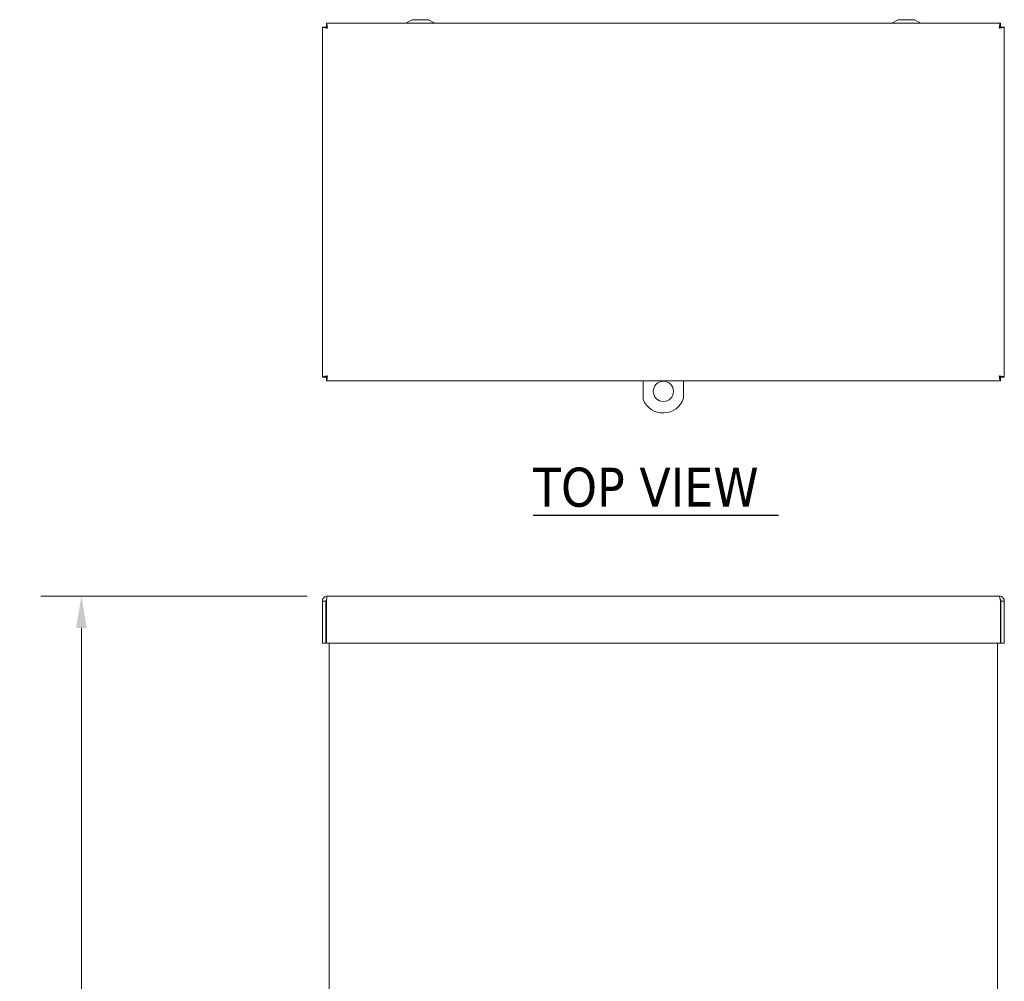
# Model space of a CAD drawing. Header units: inches. Extents: x 6.2 to 97.6, y 4.7 to 60.7.
# Tile 3 of 11: x 9.4 to 27.6, y 42.9 to 60.7. Entities that reach past the tile are written whole.
import ezdxf

# ---------------------------------------------------------------- set-up
doc = ezdxf.new("R2010")
doc.units = ezdxf.units.IN
doc.header["$LTSCALE"] = 6
doc.header["$MEASUREMENT"] = 0
for name, color, linetype, lineweight in [('Dimension (ANSI)', 7, 'Continuous', 5), ('Symbol (ANSI)', 7, 'Continuous', 5), ('Visible (ANSI)', 7, 'Continuous', 5)]:
    doc.layers.add(name, color=color, linetype=linetype, lineweight=lineweight)
doc.styles.add('ROMANS', font='romans.shx')
doc.styles.add('Text Style168', font='tahoma.ttf')
doc.dimstyles.new('Default (ANSI)', dxfattribs={"dimscale": 6, "dimtxt": 0.1, "dimasz": 0.098425, "dimexe": 0.125, "dimexo": 0.0625, "dimgap": 0.031496, "dimtad": 0, "dimtih": 1, "dimtoh": 1, "dimrnd": 1e-08, "dimzin": 0, "dimdsep": 46, "dimtxsty": 'ROMANS', "dimcen": 0.09, "dimdle": 0.393701, "dimclrd": 256, "dimclre": 256, "dimclrt": 256, "dimadec": 0, "dimazin": 0, "dimtfac": 1, "dimtofl": 0, "dimtmove": 0, "dimatfit": 3, "dimfxl": 1, "dimtolj": 1, "dimtzin": 0, "dimlwd": -1, "dimlwe": -1, "dimarcsym": 0})

# ---------------------------------------------------------------- blocks, each defined once
blk = doc.blocks.new('*D5')
at = {"layer": 'Defpoints', "color": 0, "transparency": 16777216}
for p in [(15.056, 50.067), (10.501, 31.879), (15.181, 31.879)]:
    blk.add_point(p, dxfattribs=at)
at = {"layer": 'Dimension (ANSI)', "transparency": 16777216}
for p, q in [((14.681, 50.067), (9.751, 50.067)), ((10.501, 49.476), (10.501, 41.462)), ((10.501, 32.47), (10.501, 40.484)), ((14.806, 31.879), (9.751, 31.879))]:
    blk.add_line(p, q, dxfattribs=at)
for points in [[(10.402, 49.476), (10.599, 49.476), (10.501, 50.067)], [(10.402, 32.47), (10.599, 32.47), (10.501, 31.879)]]:
    blk.add_solid(points, dxfattribs=at)
at = {"layer": 'Dimension (ANSI)', "transparency": 16777216, "insert": (9.358, 41.273), "char_height": 0.6, "attachment_point": 1, "style": 'ROMANS'}
blk.add_mtext('\\A1;18.19', dxfattribs=at)

msp = doc.modelspace()

# ---------------------------------------------------------------- linework, layer by layer
at = {"layer": 'Symbol (ANSI)', "lineweight": 30}
msp.add_line((18.862, 51.562), (23.404, 51.562), dxfattribs=at)
at = {"layer": 'Visible (ANSI)'}
for p, q in [((16.625, 60.737), (16.505, 60.673)), ((16.925, 60.737), (16.625, 60.737)), ((16.925, 60.737), (17.045, 60.673)), ((25.625, 60.737), (25.505, 60.673)), ((25.925, 60.737), (25.625, 60.737)), ((25.925, 60.737), (26.045, 60.673)), ((14.962, 54.121), (14.962, 60.6)), ((15.024, 60.6), (14.962, 60.6)), ((15.036, 60.673), (27.514, 60.673)), ((15.036, 60.611), (15.036, 60.673)), ((27.514, 60.611), (27.514, 60.673)), ((27.525, 60.6), (27.587, 60.6)), ((27.587, 60.6), (27.587, 54.121)), ((15.024, 54.121), (14.962, 54.121)), ((15.036, 54.11), (15.036, 54.048)), ((27.514, 54.048), (15.036, 54.048)), ((20.9, 54.048), (20.9, 53.706)), ((21.65, 53.728), (21.65, 54.048)), ((27.514, 54.11), (27.514, 54.048)), ((27.525, 54.121), (27.587, 54.121)), ((15.024, 49.974), (14.962, 49.974)), ((14.962, 49.974), (14.962, 49.192)), ((15.024, 49.974), (15.024, 49.192)), ((15.036, 49.192), (15.036, 49.974)), ((15.056, 50.067), (27.494, 50.067)), ((27.514, 49.974), (27.514, 49.192)), ((27.525, 49.974), (27.525, 49.192)), ((27.525, 49.974), (27.587, 49.974)), ((27.587, 49.192), (27.587, 49.974)), ((15.024, 49.192), (14.962, 49.192)), ((27.514, 49.192), (15.036, 49.192)), ((15.087, 31.879), (15.087, 49.192)), ((27.462, 49.192), (27.462, 31.879)), ((27.525, 49.192), (27.587, 49.192))]:
    msp.add_line(p, q, dxfattribs=at)
msp.add_circle((21.275, 53.856), 0.187, dxfattribs=at)
msp.add_arc((21.271, 53.856), 0.4, 201.9778, 341.3825, dxfattribs=at)
for points, knots in [([(14.962, 60.6), (14.962, 60.595), (14.984, 60.591), (15.016, 60.586), (15.028, 60.584), (15.042, 60.582), (15.056, 60.58)], [0, 0, 0, 0, 1.128705, 1.128705, 1.128705, 1.570796, 1.570796, 1.570796, 1.570796]), ([(15.056, 60.58), (15.04, 60.586), (15.026, 60.593), (15.025, 60.599), (15.024, 60.599), (15.024, 60.6), (15.024, 60.6)], [0, 0, 0, 0, 1.483475, 1.483475, 1.483475, 1.570796, 1.570796, 1.570796, 1.570796]), ([(15.056, 60.58), (15.051, 60.615), (15.046, 60.649), (15.041, 60.664), (15.039, 60.67), (15.037, 60.673), (15.036, 60.673)], [0, 0, 0, 0, 1.128705, 1.128705, 1.128705, 1.570796, 1.570796, 1.570796, 1.570796]), ([(15.056, 60.58), (15.049, 60.595), (15.043, 60.61), (15.037, 60.611), (15.036, 60.611), (15.036, 60.611), (15.036, 60.611)], [0, 0, 0, 0, 1.483475, 1.483475, 1.483475, 1.570796, 1.570796, 1.570796, 1.570796]), ([(27.514, 60.673), (27.51, 60.673), (27.505, 60.652), (27.5, 60.62), (27.498, 60.607), (27.496, 60.594), (27.494, 60.58)], [0, 0, 0, 0, 1.128705, 1.128705, 1.128705, 1.570796, 1.570796, 1.570796, 1.570796]), ([(27.494, 60.58), (27.501, 60.595), (27.507, 60.61), (27.513, 60.611), (27.514, 60.611), (27.514, 60.611), (27.514, 60.611)], [0, 0, 0, 0, 1.483475, 1.483475, 1.483475, 1.570796, 1.570796, 1.570796, 1.570796]), ([(27.494, 60.58), (27.529, 60.585), (27.563, 60.59), (27.578, 60.595), (27.584, 60.596), (27.587, 60.598), (27.587, 60.6)], [0, 0, 0, 0, 1.128705, 1.128705, 1.128705, 1.570796, 1.570796, 1.570796, 1.570796]), ([(27.494, 60.58), (27.51, 60.586), (27.524, 60.593), (27.525, 60.599), (27.525, 60.599), (27.525, 60.6), (27.525, 60.6)], [0, 0, 0, 0, 1.483475, 1.483475, 1.483475, 1.570796, 1.570796, 1.570796, 1.570796]), ([(15.056, 54.142), (15.021, 54.137), (14.986, 54.132), (14.971, 54.127), (14.966, 54.125), (14.962, 54.123), (14.962, 54.121)], [0, 0, 0, 0, 1.128705, 1.128705, 1.128705, 1.570796, 1.570796, 1.570796, 1.570796]), ([(15.056, 54.142), (15.04, 54.135), (15.026, 54.129), (15.025, 54.122), (15.024, 54.122), (15.024, 54.122), (15.024, 54.121)], [0, 0, 0, 0, 1.483475, 1.483475, 1.483475, 1.570796, 1.570796, 1.570796, 1.570796]), ([(15.036, 54.048), (15.04, 54.048), (15.045, 54.07), (15.05, 54.102), (15.052, 54.114), (15.054, 54.128), (15.056, 54.142)], [0, 0, 0, 0, 1.128705, 1.128705, 1.128705, 1.570796, 1.570796, 1.570796, 1.570796]), ([(15.056, 54.142), (15.049, 54.126), (15.043, 54.112), (15.037, 54.11), (15.036, 54.11), (15.036, 54.11), (15.036, 54.11)], [0, 0, 0, 0, 1.483475, 1.483475, 1.483475, 1.570796, 1.570796, 1.570796, 1.570796]), ([(27.587, 54.121), (27.587, 54.126), (27.566, 54.131), (27.534, 54.136), (27.522, 54.138), (27.508, 54.14), (27.494, 54.142)], [0, 0, 0, 0, 1.128705, 1.128705, 1.128705, 1.570796, 1.570796, 1.570796, 1.570796]), ([(27.494, 54.142), (27.51, 54.135), (27.524, 54.129), (27.525, 54.122), (27.525, 54.122), (27.525, 54.122), (27.525, 54.121)], [0, 0, 0, 0, 1.483475, 1.483475, 1.483475, 1.570796, 1.570796, 1.570796, 1.570796]), ([(27.494, 54.142), (27.499, 54.106), (27.504, 54.072), (27.509, 54.057), (27.511, 54.051), (27.513, 54.048), (27.514, 54.048)], [0, 0, 0, 0, 1.128705, 1.128705, 1.128705, 1.570796, 1.570796, 1.570796, 1.570796]), ([(27.494, 54.142), (27.501, 54.126), (27.507, 54.112), (27.513, 54.11), (27.514, 54.11), (27.514, 54.11), (27.514, 54.11)], [0, 0, 0, 0, 1.483475, 1.483475, 1.483475, 1.570796, 1.570796, 1.570796, 1.570796]), ([(15.056, 50.067), (15.021, 50.067), (14.986, 50.045), (14.971, 50.014), (14.966, 50.001), (14.962, 49.987), (14.962, 49.974)], [0, 0, 0, 0, 1.128705, 1.128705, 1.128705, 1.570796, 1.570796, 1.570796, 1.570796]), ([(15.039, 50), (15.031, 49.995), (15.025, 49.986), (15.025, 49.976), (15.024, 49.976), (15.024, 49.975), (15.024, 49.974)], [0.555831, 0.555831, 0.555831, 0.555831, 1.483475, 1.483475, 1.483475, 1.570796, 1.570796, 1.570796, 1.570796]), ([(15.036, 49.974), (15.04, 50.009), (15.045, 50.043), (15.05, 50.058), (15.052, 50.064), (15.054, 50.067), (15.056, 50.067)], [0, 0, 0, 0, 1.128705, 1.128705, 1.128705, 1.570796, 1.570796, 1.570796, 1.570796]), ([(27.587, 49.974), (27.587, 50.009), (27.566, 50.043), (27.534, 50.058), (27.522, 50.064), (27.508, 50.067), (27.494, 50.067)], [0, 0, 0, 0, 1.128705, 1.128705, 1.128705, 1.570796, 1.570796, 1.570796, 1.570796]), ([(27.494, 50.067), (27.499, 50.067), (27.504, 50.045), (27.509, 50.014), (27.511, 50.001), (27.513, 49.987), (27.514, 49.974)], [0, 0, 0, 0, 1.128705, 1.128705, 1.128705, 1.570796, 1.570796, 1.570796, 1.570796]), ([(27.51, 50), (27.519, 49.995), (27.524, 49.986), (27.525, 49.976), (27.525, 49.976), (27.525, 49.975), (27.525, 49.974)], [0.555831, 0.555831, 0.555831, 0.555831, 1.483475, 1.483475, 1.483475, 1.570796, 1.570796, 1.570796, 1.570796])]:
    msp.add_open_spline(points, degree=3, knots=knots, dxfattribs=at)

# ---------------------------------------------------------------- texts
at = {"layer": 'Symbol (ANSI)', "insert": (18.861, 51.709), "char_height": 0.72, "attachment_point": 7, "style": 'Text Style168'}
msp.add_mtext('TOP VIEW', dxfattribs=at)

# ---------------------------------------------------------------- dimensions: what is measured, and where the dimension line sits
at = {"layer": 'Dimension (ANSI)'}
dim = msp.add_linear_dim(base=(10.501, 31.879), p1=(15.056, 50.067), p2=(15.181, 31.879), angle=270, dimstyle='Default (ANSI)', override={"dimdec": 2, "dimtp": 0, "dimtm": 0, "dimtdec": 2, "dimatfit": 1}, dxfattribs=at)
dim.commit()
dim.dimension.update_dxf_attribs({"geometry": '*D5', "text_midpoint": (10.501, 40.973), "dimtype": 160})

doc.saveas('drawing.dxf')
